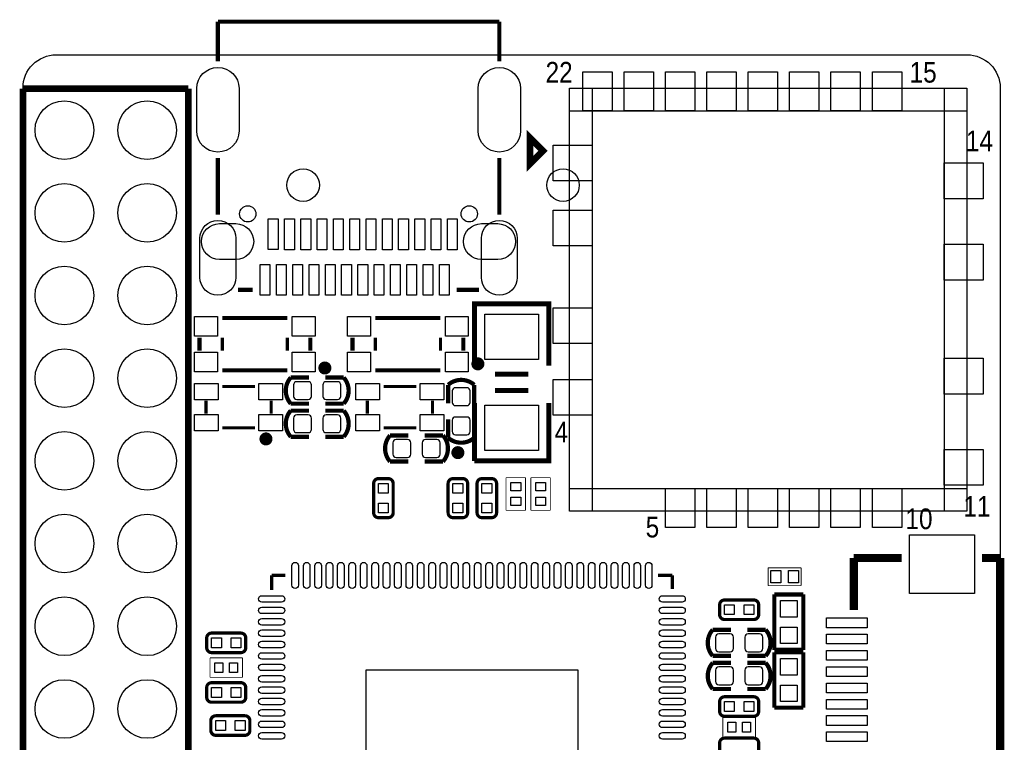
# Model space of a CAD drawing. Extents: x 269.8 to 300, y 285.8 to 329.5.
# Tile 3 of 3: x 269.8 to 300, y 307.3 to 329.5. Entities that reach past the tile are written whole.
import ezdxf

# ---------------------------------------------------------------- set-up
doc = ezdxf.new("R2010")
doc.units = 0
for name, color, linetype in [('BG_OUTLINE', 5, 'CONTINUOUS'), ('PG_SILKSCREEN_TOP', 254, 'CONTINUOUS'), ('PIN_TOP', 12, 'CONTINUOUS')]:
    doc.layers.add(name, color=color, linetype=linetype)

msp = doc.modelspace()

# ---------------------------------------------------------------- linework, layer by layer
at = {"layer": 'BG_OUTLINE'}
msp.add_lwpolyline([(299.858938, 327.433686), (299.858938, 289.465766, -0.414214), (298.842938, 288.449766), (270.874998, 288.449766, -0.414214), (269.858998, 289.465766), (269.858998, 327.433686, -0.414214), (270.874998, 328.449686), (298.842938, 328.449686, -0.414214)], format="xyb", close=True, dxfattribs=at)
at = {"layer": 'PG_SILKSCREEN_TOP'}
for points, const_width in [([(275.84146, 329.465686), (275.84146, 328.246486)], 0.127), ([(284.48254, 329.465686), (275.84146, 329.465686)], 0.127), ([(284.48254, 329.465686), (284.48254, 328.246486)], 0.127), ([(274.938998, 327.406), (269.858998, 327.406)], 0.2032), ([(269.858998, 289.306), (269.858998, 327.406)], 0.2032), ([(274.938998, 302.006), (274.938998, 327.406)], 0.2032), ([(285.423102, 325.90105), (285.823152, 325.501), (285.423102, 325.10095), (285.423102, 325.90105)], 0.199898), ([(275.84146, 325.282306), (275.84146, 323.544946)], 0.127), ([(284.48254, 325.282306), (284.48254, 323.544946)], 0.127), ([(276.9108, 321.231006), (276.46376, 321.231006)], 0.127), ([(283.86024, 321.231006), (283.17444, 321.231006)], 0.127), ([(283.718, 318.897), (283.718254, 320.802), (286.003746, 320.802), (286.004, 318.897)], 0.1524), ([(277.976838, 320.362072), (275.976842, 320.362072)], 0.124968), ([(282.675838, 320.362072), (280.675842, 320.362072)], 0.124968), ([(275.276818, 319.362074), (275.276818, 319.76187)], 0.124968), ([(278.676862, 319.362074), (278.676862, 319.76187)], 0.124968), ([(279.975818, 319.362074), (279.975818, 319.76187)], 0.124968), ([(283.375862, 319.362074), (283.375862, 319.76187)], 0.124968), ([(275.976842, 319.362074), (275.976842, 319.76187)], 0.100076), ([(277.976838, 319.362074), (277.976838, 319.76187)], 0.100076), ([(280.675842, 319.362074), (280.675842, 319.76187)], 0.100076), ([(282.675838, 319.362074), (282.675838, 319.76187)], 0.100076), ([(277.976838, 318.761872), (275.976842, 318.761872)], 0.124968), ([(282.675838, 318.761872), (280.675842, 318.761872)], 0.124968), ([(284.353, 318.643), (285.369, 318.643)], 0.1524), ([(276.978872, 318.262), (275.979128, 318.262)], 0.100076), ([(278.0792, 318.53632), (278.64308, 318.53632)], 0.12954), ([(279.7048, 318.53632), (279.14092, 318.53632)], 0.12954), ([(281.931872, 318.262), (280.932128, 318.262)], 0.100076), ([(283.71292, 318.3128), (283.71292, 317.74892)], 0.12954), ([(284.353, 318.135), (285.369, 318.135)], 0.1524), ([(275.479002, 317.427102), (275.479002, 317.826898)], 0.100076), ([(277.478998, 317.427102), (277.478998, 317.826898)], 0.100076), ([(280.432002, 317.427102), (280.432002, 317.826898)], 0.100076), ([(282.431998, 317.427102), (282.431998, 317.826898)], 0.100076), ([(283.718254, 315.976), (283.718, 317.754)], 0.1524), ([(286.004, 317.754), (286.003746, 315.976), (283.718254, 315.976)], 0.1524), ([(278.0792, 317.52032), (278.64308, 317.52032)], 0.12954), ([(279.7048, 317.52032), (279.14092, 317.52032)], 0.12954), ([(283.71292, 316.6872), (283.71292, 317.25108)], 0.12954), ([(276.978872, 316.992), (275.979128, 316.992)], 0.100076), ([(281.931872, 316.992), (280.932128, 316.992)], 0.100076), ([(281.1272, 315.95568), (281.69108, 315.95568)], 0.12954), ([(282.7528, 315.95568), (282.18892, 315.95568)], 0.12954), ([(284.68828, 314.45962), (284.68828, 315.46038)], 0.0254), ([(284.68828, 315.46038), (285.28772, 315.46038)], 0.0254), ([(285.28772, 315.46038), (285.28772, 314.45962)], 0.0254), ([(285.45028, 314.45962), (285.45028, 315.46038)], 0.0254), ([(285.45028, 315.46038), (286.04972, 315.46038)], 0.0254), ([(286.04972, 315.46038), (286.04972, 314.45962)], 0.0254), ([(285.28772, 314.45962), (284.68828, 314.45962)], 0.0254), ([(286.04972, 314.45962), (285.45028, 314.45962)], 0.0254), ([(295.365678, 311.39384), (295.365678, 312.99404)], 0.254), ([(296.838878, 312.99404), (295.365678, 312.99404)], 0.254), ([(299.858938, 312.99404), (299.300138, 312.99404)], 0.254), ([(299.858938, 289.49396), (299.858938, 312.99404)], 0.254), ([(292.735, 312.69432), (293.74846, 312.69432)], 0.0254), ([(292.735, 312.14568), (292.735, 312.69432)], 0.0254), ([(293.74846, 312.69432), (293.74846, 312.14568)], 0.0254), ([(277.49373, 312.00979), (277.49373, 312.45937)], 0.09906), ([(277.49373, 312.45937), (277.91029, 312.45937)], 0.09906), ([(289.79241, 312.45937), (289.35553, 312.45937)], 0.09906), ([(289.79241, 312.04027), (289.79241, 312.45937)], 0.09906), ([(293.74846, 312.14568), (292.735, 312.14568)], 0.0254), ([(292.9255, 311.8739), (292.9255, 310.1721)], 0.127), ([(293.8145, 311.8739), (292.9255, 311.8739)], 0.127), ([(293.8145, 310.1721), (293.8145, 311.8739)], 0.127), ([(292.9255, 310.1721), (293.8145, 310.1721)], 0.127), ([(292.9255, 310.0959), (292.9255, 308.3941)], 0.127), ([(293.8145, 310.0959), (292.9255, 310.0959)], 0.127), ([(293.8145, 308.3941), (293.8145, 310.0959)], 0.127), ([(275.59762, 309.92572), (276.59838, 309.92572)], 0.0254), ([(275.59762, 309.32628), (275.59762, 309.92572)], 0.0254), ([(276.59838, 309.92572), (276.59838, 309.32628)], 0.0254), ([(291.0332, 309.98668), (291.59708, 309.98668)], 0.12954), ([(292.6588, 309.98668), (292.09492, 309.98668)], 0.12954), ([(276.59838, 309.32628), (275.59762, 309.32628)], 0.0254), ([(291.0332, 308.97068), (291.59708, 308.97068)], 0.12954), ([(292.6588, 308.97068), (292.09492, 308.97068)], 0.12954), ([(292.9255, 308.3941), (293.8145, 308.3941)], 0.127), ([(291.34562, 307.49748), (291.34562, 308.09692)], 0.0254), ([(291.34562, 308.09692), (292.34638, 308.09692)], 0.0254), ([(292.34638, 308.09692), (292.34638, 307.49748)], 0.0254), ([(292.34638, 307.49748), (291.34562, 307.49748)], 0.0254)]:
    msp.add_lwpolyline(points, dxfattribs=dict(at, const_width=const_width))
for points in [[(286.634936, 327.429114), (298.835064, 327.429114), (298.835064, 314.428886), (286.634936, 314.428886), (286.634936, 327.429114)], [(287.33496, 327.429114), (287.33496, 314.428886)], [(298.13504, 327.429114), (298.13504, 314.428886)], [(286.634936, 326.72909), (298.835064, 326.72909)], [(286.634936, 315.12891), (298.835064, 315.12891)]]:
    msp.add_lwpolyline(points, dxfattribs=at)
for points, const_width in [([(279.225756, 318.830198, 0.99966), (279.025858, 318.830198, 1.00034), (279.225756, 318.830198)], 0.199898), ([(283.924502, 318.956944, 0.99966), (283.724604, 318.956944, 1.00034), (283.924502, 318.956944)], 0.199898), ([(278.64308, 317.73368), (278.0792, 317.73368, -0.378845), (278.0792, 318.53632)], 0.12954), ([(279.14092, 317.73368), (279.7048, 317.73368, 0.378845), (279.7048, 318.53632)], 0.12954), ([(282.91028, 317.74892), (282.91028, 318.3128, -0.378845), (283.71292, 318.3128)], 0.12954), ([(278.64308, 316.71768), (278.0792, 316.71768, -0.378845), (278.0792, 317.52032)], 0.12954), ([(279.14092, 316.71768), (279.7048, 316.71768, 0.378845), (279.7048, 317.52032)], 0.12954), ([(282.91028, 317.25108), (282.91028, 316.6872, 0.378845), (283.71292, 316.6872)], 0.12954), ([(277.418292, 316.651132, 0.999411), (277.218394, 316.651386, 1.00059), (277.418292, 316.651132)], 0.199898), ([(281.69108, 316.75832), (281.1272, 316.75832, 0.378845), (281.1272, 315.95568)], 0.12954), ([(282.18892, 316.75832), (282.7528, 316.75832, -0.378845), (282.7528, 315.95568)], 0.12954), ([(283.310076, 316.23, 0.999411), (283.110178, 316.230254, 1.00059), (283.310076, 316.23)], 0.199898), ([(281.22372, 314.38342), (281.22372, 315.28258, 0.414716), (281.07386, 315.43244), (280.77414, 315.43244, 0.414804), (280.62428, 315.28258), (280.62428, 314.38342, 0.414806), (280.77414, 314.23356), (281.07386, 314.23356, 0.414718), (281.22372, 314.38342)], 0.09906), ([(283.50972, 314.38342), (283.50972, 315.28258, 0.414811), (283.35986, 315.43244), (283.06014, 315.43244, 0.414804), (282.91028, 315.28258), (282.91028, 314.38342, 0.414711), (283.06014, 314.23356), (283.35986, 314.23356, 0.414718), (283.50972, 314.38342)], 0.09906), ([(284.39872, 314.38342), (284.39872, 315.28258, 0.414665), (284.24886, 315.43244), (283.94914, 315.43244, 0.414759), (283.79928, 315.28258), (283.79928, 314.38342, 0.414857), (283.94914, 314.23356), (284.24886, 314.23356, 0.414737), (284.39872, 314.38342)], 0.09906), ([(291.39642, 311.10428), (292.29558, 311.10428, 0.414722), (292.44544, 311.25414), (292.44544, 311.55386, 0.414852), (292.29558, 311.70372), (291.39642, 311.70372, 0.414773), (291.24656, 311.55386), (291.24656, 311.25414, 0.41467), (291.39642, 311.10428)], 0.09906), ([(291.59708, 310.78932), (291.0332, 310.78932, 0.378854), (291.0332, 309.98668)], 0.12954), ([(292.09492, 310.78932), (292.6588, 310.78932, -0.378835), (292.6588, 309.98668)], 0.12954), ([(276.54758, 310.68772), (275.64842, 310.68772, 0.414723), (275.49856, 310.53786), (275.49856, 310.23814, 0.414713), (275.64842, 310.08828), (276.54758, 310.08828, 0.414799), (276.69744, 310.23814), (276.69744, 310.53786, 0.414809), (276.54758, 310.68772)], 0.09906), ([(291.59708, 309.77332), (291.0332, 309.77332, 0.37886), (291.0332, 308.97068)], 0.12954), ([(292.09492, 309.77332), (292.6588, 309.77332, -0.37883), (292.6588, 308.97068)], 0.12954), ([(276.54758, 309.16372), (275.64842, 309.16372, 0.414724), (275.49856, 309.01386), (275.49856, 308.71414, 0.414777), (275.64842, 308.56428), (276.54758, 308.56428, 0.414791), (276.69744, 308.71414), (276.69744, 309.01386, 0.414771), (276.54758, 309.16372)], 0.09906), ([(291.39642, 308.13248), (292.29558, 308.13248, 0.414748), (292.44544, 308.28234), (292.44544, 308.58206, 0.414971), (292.29558, 308.73192), (291.39642, 308.73192, 0.414748), (291.24656, 308.58206), (291.24656, 308.28234, 0.41465), (291.39642, 308.13248)], 0.09906), ([(276.67458, 308.14772), (275.77542, 308.14772, 0.414717), (275.62556, 307.99786), (275.62556, 307.69814, 0.414793), (275.77542, 307.54828), (276.67458, 307.54828, 0.414805), (276.82444, 307.69814), (276.82444, 307.99786, 0.414729), (276.67458, 308.14772)], 0.09906), ([(291.39642, 306.86248), (292.29558, 306.86248, 0.414806), (292.44544, 307.01234), (292.44544, 307.31206, 0.414785), (292.29558, 307.46192), (291.39642, 307.46192, 0.414742), (291.24656, 307.31206), (291.24656, 307.01234, 0.414763), (291.39642, 306.86248)], 0.09906)]:
    msp.add_lwpolyline(points, format="xyb", dxfattribs=dict(at, const_width=const_width))
at = {"layer": 'PIN_TOP'}
for points in [[(275.19122, 326.112886), (275.19122, 327.413366, -1), (276.4917, 327.413366), (276.4917, 326.112886, -1)], [(283.8323, 326.112886), (283.8323, 327.413366, -1), (285.13278, 327.413366), (285.13278, 326.112886, -1)], [(275.29155, 321.613276), (275.29155, 322.814696, -1), (276.39137, 322.814696), (276.39137, 321.613276, -1)], [(276.39137, 322.164456), (275.89099, 322.164456, -1), (275.89099, 323.264276), (276.39137, 323.264276, -1)], [(284.43301, 322.164456), (283.93263, 322.164456, -1), (283.93263, 323.264276), (284.43301, 323.264276, -1)], [(283.93263, 321.613276), (283.93263, 322.814696, -1), (285.03245, 322.814696), (285.03245, 321.613276, -1)], [(278.1681, 318.31026), (278.1681, 317.95974, 0.412716), (278.26716, 317.86068), (278.61768, 317.86068, 0.412716), (278.71674, 317.95974), (278.71674, 318.31026, 0.412716), (278.61768, 318.40932), (278.26716, 318.40932, 0.412716)], [(279.06726, 318.31026), (279.06726, 317.95974, 0.412716), (279.16632, 317.86068), (279.51684, 317.86068, 0.412716), (279.6159, 317.95974), (279.6159, 318.31026, 0.412716), (279.51684, 318.40932), (279.16632, 318.40932, 0.412716)], [(283.48686, 318.2239), (283.13634, 318.2239, 0.412716), (283.03728, 318.12484), (283.03728, 317.77432, 0.412716), (283.13634, 317.67526), (283.48686, 317.67526, 0.412716), (283.58592, 317.77432), (283.58592, 318.12484, 0.412716)], [(278.1681, 317.29426), (278.1681, 316.94374, 0.412716), (278.26716, 316.84468), (278.61768, 316.84468, 0.412716), (278.71674, 316.94374), (278.71674, 317.29426, 0.412716), (278.61768, 317.39332), (278.26716, 317.39332, 0.412716)], [(279.06726, 317.29426), (279.06726, 316.94374, 0.412716), (279.16632, 316.84468), (279.51684, 316.84468, 0.412716), (279.6159, 316.94374), (279.6159, 317.29426, 0.412716), (279.51684, 317.39332), (279.16632, 317.39332, 0.412716)], [(283.48686, 317.32474), (283.13634, 317.32474, 0.412716), (283.03728, 317.22568), (283.03728, 316.87516, 0.412716), (283.13634, 316.7761), (283.48686, 316.7761, 0.412716), (283.58592, 316.87516), (283.58592, 317.22568, 0.412716)], [(281.76474, 316.18174), (281.76474, 316.53226, 0.412716), (281.66568, 316.63132), (281.31516, 316.63132, 0.412716), (281.2161, 316.53226), (281.2161, 316.18174, 0.412716), (281.31516, 316.08268), (281.66568, 316.08268, 0.412716)], [(282.6639, 316.18174), (282.6639, 316.53226, 0.412716), (282.56484, 316.63132), (282.21432, 316.63132, 0.412716), (282.11526, 316.53226), (282.11526, 316.18174, 0.412716), (282.21432, 316.08268), (282.56484, 316.08268, 0.412716)], [(278.31796, 312.75909), (278.31796, 312.15965, -1), (278.1173, 312.15965), (278.1173, 312.75909, -1)], [(278.66848, 312.75909), (278.66848, 312.15965, -1), (278.46782, 312.15965), (278.46782, 312.75909, -1)], [(279.019, 312.75909), (279.019, 312.15965, -1), (278.81834, 312.15965), (278.81834, 312.75909, -1)], [(279.36952, 312.75909), (279.36952, 312.15965, -1), (279.16886, 312.15965), (279.16886, 312.75909, -1)], [(279.7175, 312.75909), (279.7175, 312.15965, -1), (279.51684, 312.15965), (279.51684, 312.75909, -1)], [(280.06802, 312.75909), (280.06802, 312.15965, -1), (279.86736, 312.15965), (279.86736, 312.75909, -1)], [(280.41854, 312.75909), (280.41854, 312.15965, -1), (280.21788, 312.15965), (280.21788, 312.75909, -1)], [(280.76906, 312.75909), (280.76906, 312.15965, -1), (280.5684, 312.15965), (280.5684, 312.75909, -1)], [(281.11704, 312.75909), (281.11704, 312.15965, -1), (280.91638, 312.15965), (280.91638, 312.75909, -1)], [(281.46756, 312.75909), (281.46756, 312.15965, -1), (281.2669, 312.15965), (281.2669, 312.75909, -1)], [(281.81808, 312.75909), (281.81808, 312.15965, -1), (281.61742, 312.15965), (281.61742, 312.75909, -1)], [(282.1686, 312.75909), (282.1686, 312.15965, -1), (281.96794, 312.15965), (281.96794, 312.75909, -1)], [(282.51912, 312.75909), (282.51912, 312.15965, -1), (282.31846, 312.15965), (282.31846, 312.75909, -1)], [(282.86964, 312.75909), (282.86964, 312.15965, -1), (282.66898, 312.15965), (282.66898, 312.75909, -1)], [(283.21762, 312.75909), (283.21762, 312.15965, -1), (283.01696, 312.15965), (283.01696, 312.75909, -1)], [(283.56814, 312.75909), (283.56814, 312.15965, -1), (283.36748, 312.15965), (283.36748, 312.75909, -1)], [(283.91866, 312.75909), (283.91866, 312.15965, -1), (283.718, 312.15965), (283.718, 312.75909, -1)], [(284.26918, 312.75909), (284.26918, 312.15965, -1), (284.06852, 312.15965), (284.06852, 312.75909, -1)], [(284.61716, 312.75909), (284.61716, 312.15965, -1), (284.4165, 312.15965), (284.4165, 312.75909, -1)], [(284.96768, 312.75909), (284.96768, 312.15965, -1), (284.76702, 312.15965), (284.76702, 312.75909, -1)], [(285.3182, 312.75909), (285.3182, 312.15965, -1), (285.11754, 312.15965), (285.11754, 312.75909, -1)], [(285.66872, 312.75909), (285.66872, 312.15965, -1), (285.46806, 312.15965), (285.46806, 312.75909, -1)], [(286.01924, 312.75909), (286.01924, 312.15965, -1), (285.81858, 312.15965), (285.81858, 312.75909, -1)], [(286.36976, 312.75909), (286.36976, 312.15965, -1), (286.1691, 312.15965), (286.1691, 312.75909, -1)], [(286.71774, 312.75909), (286.71774, 312.15965, -1), (286.51708, 312.15965), (286.51708, 312.75909, -1)], [(287.06826, 312.75909), (287.06826, 312.15965, -1), (286.8676, 312.15965), (286.8676, 312.75909, -1)], [(287.41878, 312.75909), (287.41878, 312.15965, -1), (287.21812, 312.15965), (287.21812, 312.75909, -1)], [(287.7693, 312.75909), (287.7693, 312.15965, -1), (287.56864, 312.15965), (287.56864, 312.75909, -1)], [(288.11728, 312.75909), (288.11728, 312.15965, -1), (287.91662, 312.15965), (287.91662, 312.75909, -1)], [(288.4678, 312.75909), (288.4678, 312.15965, -1), (288.26714, 312.15965), (288.26714, 312.75909, -1)], [(288.81832, 312.75909), (288.81832, 312.15965, -1), (288.61766, 312.15965), (288.61766, 312.75909, -1)], [(289.16884, 312.75909), (289.16884, 312.15965, -1), (288.96818, 312.15965), (288.96818, 312.75909, -1)], [(277.19401, 311.8358), (277.79345, 311.8358, -1), (277.79345, 311.63514), (277.19401, 311.63514, -1)], [(289.49269, 311.8358), (290.09213, 311.8358, -1), (290.09213, 311.63514), (289.49269, 311.63514, -1)], [(277.19401, 311.48528), (277.79345, 311.48528, -1), (277.79345, 311.28462), (277.19401, 311.28462, -1)], [(289.49269, 311.48528), (290.09213, 311.48528, -1), (290.09213, 311.28462), (289.49269, 311.28462, -1)], [(277.19401, 311.13476), (277.79345, 311.13476, -1), (277.79345, 310.9341), (277.19401, 310.9341, -1)], [(289.49269, 311.13476), (290.09213, 311.13476, -1), (290.09213, 310.9341), (289.49269, 310.9341, -1)], [(277.19401, 310.78424), (277.79345, 310.78424, -1), (277.79345, 310.58358), (277.19401, 310.58358, -1)], [(289.49269, 310.78424), (290.09213, 310.78424, -1), (290.09213, 310.58358), (289.49269, 310.58358, -1)], [(291.67074, 310.21274), (291.67074, 310.56326, 0.412716), (291.57168, 310.66232), (291.22116, 310.66232, 0.412716), (291.1221, 310.56326), (291.1221, 310.21274, 0.412716), (291.22116, 310.11368), (291.57168, 310.11368, 0.412716)], [(292.5699, 310.21274), (292.5699, 310.56326, 0.412716), (292.47084, 310.66232), (292.12032, 310.66232, 0.412716), (292.02126, 310.56326), (292.02126, 310.21274, 0.412716), (292.12032, 310.11368), (292.47084, 310.11368, 0.412716)], [(277.19401, 310.43626), (277.79345, 310.43626, -1), (277.79345, 310.2356), (277.19401, 310.2356, -1)], [(289.49269, 310.43626), (290.09213, 310.43626, -1), (290.09213, 310.2356), (289.49269, 310.2356, -1)], [(277.19401, 310.08574), (277.79345, 310.08574, -1), (277.79345, 309.88508), (277.19401, 309.88508, -1)], [(289.49269, 310.08574), (290.09213, 310.08574, -1), (290.09213, 309.88508), (289.49269, 309.88508, -1)], [(277.19401, 309.73522), (277.79345, 309.73522, -1), (277.79345, 309.53456), (277.19401, 309.53456, -1)], [(289.49269, 309.73522), (290.09213, 309.73522, -1), (290.09213, 309.53456), (289.49269, 309.53456, -1)], [(291.67074, 309.19674), (291.67074, 309.54726, 0.412716), (291.57168, 309.64632), (291.22116, 309.64632, 0.412716), (291.1221, 309.54726), (291.1221, 309.19674, 0.412716), (291.22116, 309.09768), (291.57168, 309.09768, 0.412716)], [(292.5699, 309.19674), (292.5699, 309.54726, 0.412716), (292.47084, 309.64632), (292.12032, 309.64632, 0.412716), (292.02126, 309.54726), (292.02126, 309.19674, 0.412716), (292.12032, 309.09768), (292.47084, 309.09768, 0.412716)], [(277.19401, 309.3847), (277.79345, 309.3847, -1), (277.79345, 309.18404), (277.19401, 309.18404, -1)], [(289.49269, 309.3847), (290.09213, 309.3847, -1), (290.09213, 309.18404), (289.49269, 309.18404, -1)], [(277.19401, 309.03672), (277.79345, 309.03672, -1), (277.79345, 308.83606), (277.19401, 308.83606, -1)], [(289.49269, 309.03672), (290.09213, 309.03672, -1), (290.09213, 308.83606), (289.49269, 308.83606, -1)], [(277.19401, 308.6862), (277.79345, 308.6862, -1), (277.79345, 308.48554), (277.19401, 308.48554, -1)], [(289.49269, 308.6862), (290.09213, 308.6862, -1), (290.09213, 308.48554), (289.49269, 308.48554, -1)], [(277.19401, 308.33568), (277.79345, 308.33568, -1), (277.79345, 308.13502), (277.19401, 308.13502, -1)], [(289.49269, 308.33568), (290.09213, 308.33568, -1), (290.09213, 308.13502), (289.49269, 308.13502, -1)], [(277.19401, 307.98516), (277.79345, 307.98516, -1), (277.79345, 307.7845), (277.19401, 307.7845, -1)], [(289.49269, 307.98516), (290.09213, 307.98516, -1), (290.09213, 307.7845), (289.49269, 307.7845, -1)], [(277.19401, 307.63464), (277.79345, 307.63464, -1), (277.79345, 307.43398), (277.19401, 307.43398, -1)], [(289.49269, 307.63464), (290.09213, 307.63464, -1), (290.09213, 307.43398), (289.49269, 307.43398, -1)]]:
    msp.add_lwpolyline(points, format="xyb", close=True, dxfattribs=at)
for points in [[(287.044892, 326.72909), (287.044892, 327.928986), (287.944814, 327.928986), (287.944814, 326.72909)], [(288.314892, 326.72909), (288.314892, 327.928986), (289.214814, 327.928986), (289.214814, 326.72909)], [(289.584892, 326.72909), (289.584892, 327.928986), (290.484814, 327.928986), (290.484814, 326.72909)], [(290.854892, 326.72909), (290.854892, 327.928986), (291.754814, 327.928986), (291.754814, 326.72909)], [(292.124892, 326.72909), (292.124892, 327.928986), (293.024814, 327.928986), (293.024814, 326.72909)], [(293.394892, 326.72909), (293.394892, 327.928986), (294.294814, 327.928986), (294.294814, 326.72909)], [(294.664892, 326.72909), (294.664892, 327.928986), (295.564814, 327.928986), (295.564814, 326.72909)], [(295.934892, 326.72909), (295.934892, 327.928986), (296.834814, 327.928986), (296.834814, 326.72909)], [(286.135064, 324.578726), (286.135064, 325.6788), (287.33496, 325.6788), (287.33496, 324.578726)], [(298.13504, 324.028816), (298.13504, 325.12889), (299.334936, 325.12889), (299.334936, 324.028816)], [(286.135064, 322.57873), (286.135064, 323.678804), (287.33496, 323.678804), (287.33496, 322.57873)], [(277.39086, 322.465446), (277.39086, 323.415406), (277.69058, 323.415406), (277.69058, 322.465446)], [(277.89124, 322.462906), (277.89124, 323.412866), (278.19096, 323.412866), (278.19096, 322.462906)], [(278.39162, 322.462906), (278.39162, 323.412866), (278.69134, 323.412866), (278.69134, 322.462906)], [(278.892, 322.462906), (278.892, 323.412866), (279.19172, 323.412866), (279.19172, 322.462906)], [(279.39238, 322.462906), (279.39238, 323.412866), (279.6921, 323.412866), (279.6921, 322.462906)], [(279.89276, 322.462906), (279.89276, 323.412866), (280.19248, 323.412866), (280.19248, 322.462906)], [(280.39314, 322.462906), (280.39314, 323.412866), (280.69286, 323.412866), (280.69286, 322.462906)], [(280.89098, 322.462906), (280.89098, 323.412866), (281.1907, 323.412866), (281.1907, 322.462906)], [(281.39136, 322.462906), (281.39136, 323.412866), (281.69108, 323.412866), (281.69108, 322.462906)], [(281.89174, 322.462906), (281.89174, 323.412866), (282.19146, 323.412866), (282.19146, 322.462906)], [(282.39212, 322.462906), (282.39212, 323.412866), (282.69184, 323.412866), (282.69184, 322.462906)], [(282.8925, 322.462906), (282.8925, 323.412866), (283.19222, 323.412866), (283.19222, 322.462906)], [(298.13504, 321.528948), (298.13504, 322.629022), (299.334936, 322.629022), (299.334936, 321.528948)], [(277.44166, 322.013326), (277.44166, 321.063366), (277.14194, 321.063366), (277.14194, 322.013326)], [(277.94204, 322.013326), (277.94204, 321.063366), (277.64232, 321.063366), (277.64232, 322.013326)], [(278.44242, 322.013326), (278.44242, 321.063366), (278.1427, 321.063366), (278.1427, 322.013326)], [(278.9428, 322.013326), (278.9428, 321.063366), (278.64308, 321.063366), (278.64308, 322.013326)], [(279.44064, 322.013326), (279.44064, 321.063366), (279.14092, 321.063366), (279.14092, 322.013326)], [(279.94102, 322.013326), (279.94102, 321.063366), (279.6413, 321.063366), (279.6413, 322.013326)], [(280.4414, 322.013326), (280.4414, 321.063366), (280.14168, 321.063366), (280.14168, 322.013326)], [(280.94178, 322.013326), (280.94178, 321.063366), (280.64206, 321.063366), (280.64206, 322.013326)], [(281.44216, 322.013326), (281.44216, 321.063366), (281.14244, 321.063366), (281.14244, 322.013326)], [(281.94254, 322.013326), (281.94254, 321.063366), (281.64282, 321.063366), (281.64282, 322.013326)], [(282.44038, 322.013326), (282.44038, 321.063366), (282.14066, 321.063366), (282.14066, 322.013326)], [(282.94076, 322.013326), (282.94076, 321.063366), (282.64104, 321.063366), (282.64104, 322.013326)], [(285.6865, 319.0875), (284.0355, 319.0875), (284.0355, 320.4845), (285.6865, 320.4845)], [(286.135064, 319.578736), (286.135064, 320.67881), (287.33496, 320.67881), (287.33496, 319.578736)], [(275.126704, 320.411856), (275.826728, 320.411856), (275.826728, 319.811908), (275.126704, 319.811908)], [(278.126952, 320.411856), (278.826976, 320.411856), (278.826976, 319.811908), (278.126952, 319.811908)], [(279.825704, 320.411856), (280.525728, 320.411856), (280.525728, 319.811908), (279.825704, 319.811908)], [(282.825952, 320.411856), (283.525976, 320.411856), (283.525976, 319.811908), (282.825952, 319.811908)], [(275.126704, 319.312036), (275.826728, 319.312036), (275.826728, 318.712088), (275.126704, 318.712088)], [(278.126952, 319.312036), (278.826976, 319.312036), (278.826976, 318.712088), (278.126952, 318.712088)], [(279.825704, 319.312036), (280.525728, 319.312036), (280.525728, 318.712088), (279.825704, 318.712088)], [(282.825952, 319.312036), (283.525976, 319.312036), (283.525976, 318.712088), (282.825952, 318.712088)], [(298.13504, 318.028828), (298.13504, 319.128902), (299.334936, 319.128902), (299.334936, 318.028828)], [(275.12899, 318.351916), (275.853906, 318.351916), (275.853906, 317.852044), (275.12899, 317.852044)], [(277.104094, 318.351916), (277.82901, 318.351916), (277.82901, 317.852044), (277.104094, 317.852044)], [(280.08199, 318.351916), (280.806906, 318.351916), (280.806906, 317.852044), (280.08199, 317.852044)], [(282.057094, 318.351916), (282.78201, 318.351916), (282.78201, 317.852044), (282.057094, 317.852044)], [(286.135064, 317.378842), (286.135064, 318.478916), (287.33496, 318.478916), (287.33496, 317.378842)], [(275.12899, 317.401956), (275.853906, 317.401956), (275.853906, 316.902084), (275.12899, 316.902084)], [(277.104094, 317.401956), (277.82901, 317.401956), (277.82901, 316.902084), (277.104094, 316.902084)], [(280.08199, 317.401956), (280.806906, 317.401956), (280.806906, 316.902084), (280.08199, 316.902084)], [(282.057094, 317.401956), (282.78201, 317.401956), (282.78201, 316.902084), (282.057094, 316.902084)], [(285.6865, 316.2935), (284.0355, 316.2935), (284.0355, 317.6905), (285.6865, 317.6905)], [(298.13504, 315.228732), (298.13504, 316.328806), (299.334936, 316.328806), (299.334936, 315.228732)], [(285.13786, 315.0616), (284.83814, 315.0616), (284.83814, 315.31052), (285.13786, 315.31052)], [(285.89986, 315.0616), (285.60014, 315.0616), (285.60014, 315.31052), (285.89986, 315.31052)], [(281.07386, 314.98286), (280.77414, 314.98286), (280.77414, 315.28258), (281.07386, 315.28258)], [(283.35986, 314.98286), (283.06014, 314.98286), (283.06014, 315.28258), (283.35986, 315.28258)], [(284.24886, 314.98286), (283.94914, 314.98286), (283.94914, 315.28258), (284.24886, 315.28258)], [(289.584892, 313.929014), (289.584892, 315.12891), (290.484814, 315.12891), (290.484814, 313.929014)], [(290.854892, 313.929014), (290.854892, 315.12891), (291.754814, 315.12891), (291.754814, 313.929014)], [(292.124892, 313.929014), (292.124892, 315.12891), (293.024814, 315.12891), (293.024814, 313.929014)], [(293.394892, 313.929014), (293.394892, 315.12891), (294.294814, 315.12891), (294.294814, 313.929014)], [(294.664892, 313.929014), (294.664892, 315.12891), (295.564814, 315.12891), (295.564814, 313.929014)], [(295.934892, 313.929014), (295.934892, 315.12891), (296.834814, 315.12891), (296.834814, 313.929014)], [(281.07386, 314.38342), (280.77414, 314.38342), (280.77414, 314.68314), (281.07386, 314.68314)], [(283.35986, 314.38342), (283.06014, 314.38342), (283.06014, 314.68314), (283.35986, 314.68314)], [(284.24886, 314.38342), (283.94914, 314.38342), (283.94914, 314.68314), (284.24886, 314.68314)], [(285.13786, 314.60948), (284.83814, 314.60948), (284.83814, 314.8584), (285.13786, 314.8584)], [(285.89986, 314.60948), (285.60014, 314.60948), (285.60014, 314.8584), (285.89986, 314.8584)], [(299.070268, 311.90057), (297.071288, 311.90057), (297.071288, 313.70143), (299.070268, 313.70143)], [(293.12616, 312.6105), (293.12616, 312.2295), (292.82136, 312.2295), (292.82136, 312.6105)], [(293.66464, 312.6105), (293.66464, 312.2295), (293.35984, 312.2295), (293.35984, 312.6105)], [(293.116, 311.6834), (293.624, 311.6834), (293.624, 311.1754), (293.116, 311.1754)], [(291.39642, 311.25414), (291.39642, 311.55386), (291.69614, 311.55386), (291.69614, 311.25414)], [(291.99586, 311.25414), (291.99586, 311.55386), (292.29558, 311.55386), (292.29558, 311.25414)], [(295.774618, 310.85282), (294.524938, 310.85282), (294.524938, 311.15254), (295.774618, 311.15254)], [(293.116, 310.8706), (293.624, 310.8706), (293.624, 310.3626), (293.116, 310.3626)], [(275.94814, 310.53786), (275.94814, 310.23814), (275.64842, 310.23814), (275.64842, 310.53786)], [(276.54758, 310.53786), (276.54758, 310.23814), (276.24786, 310.23814), (276.24786, 310.53786)], [(295.774618, 310.35244), (294.524938, 310.35244), (294.524938, 310.65216), (295.774618, 310.65216)], [(295.774618, 309.85206), (294.524938, 309.85206), (294.524938, 310.15178), (295.774618, 310.15178)], [(293.624, 309.3974), (293.116, 309.3974), (293.116, 309.9054), (293.624, 309.9054)], [(275.74748, 309.47614), (275.74748, 309.77586), (275.9964, 309.77586), (275.9964, 309.47614)], [(276.1996, 309.47614), (276.1996, 309.77586), (276.44852, 309.77586), (276.44852, 309.47614)], [(286.893, 303.0601), (280.39314, 303.0601), (280.39314, 309.55996), (286.893, 309.55996)], [(295.774618, 309.35168), (294.524938, 309.35168), (294.524938, 309.6514), (295.774618, 309.6514)], [(275.94814, 309.01386), (275.94814, 308.71414), (275.64842, 308.71414), (275.64842, 309.01386)], [(276.54758, 309.01386), (276.54758, 308.71414), (276.24786, 308.71414), (276.24786, 309.01386)], [(293.624, 308.5846), (293.116, 308.5846), (293.116, 309.0926), (293.624, 309.0926)], [(295.774618, 308.8513), (294.524938, 308.8513), (294.524938, 309.15102), (295.774618, 309.15102)], [(295.774618, 308.35092), (294.524938, 308.35092), (294.524938, 308.65064), (295.774618, 308.65064)], [(291.39642, 308.28234), (291.39642, 308.58206), (291.69614, 308.58206), (291.69614, 308.28234)], [(291.99586, 308.28234), (291.99586, 308.58206), (292.29558, 308.58206), (292.29558, 308.28234)], [(295.774618, 307.85308), (294.524938, 307.85308), (294.524938, 308.1528), (295.774618, 308.1528)], [(276.07514, 307.99786), (276.07514, 307.69814), (275.77542, 307.69814), (275.77542, 307.99786)], [(276.67458, 307.99786), (276.67458, 307.69814), (276.37486, 307.69814), (276.37486, 307.99786)], [(291.7444, 307.94706), (291.7444, 307.64734), (291.49548, 307.64734), (291.49548, 307.94706)], [(292.19652, 307.94706), (292.19652, 307.64734), (291.9476, 307.64734), (291.9476, 307.94706)], [(295.774618, 307.3527), (294.524938, 307.3527), (294.524938, 307.65242), (295.774618, 307.65242)]]:
    msp.add_lwpolyline(points, close=True, dxfattribs=at)
for centre, radius in [((271.128998, 326.136), 0.900049), ((273.668998, 326.136), 0.900049), ((278.45766, 324.449186), 0.499999), ((286.43834, 324.449186), 0.499999), ((271.128998, 323.596), 0.900049), ((273.668998, 323.596), 0.900049), ((276.76094, 323.565266), 0.25019), ((283.56052, 323.565266), 0.25019), ((271.128998, 321.056), 0.900049), ((273.668998, 321.056), 0.900049), ((271.128998, 318.516), 0.900049), ((273.668998, 318.516), 0.900049), ((271.128998, 315.976), 0.900049), ((273.668998, 315.976), 0.900049), ((271.128998, 313.436), 0.900049), ((273.668998, 313.436), 0.900049), ((271.128998, 310.896), 0.900049), ((273.668998, 310.896), 0.900049), ((271.128998, 308.356), 0.900049), ((273.668998, 308.356), 0.900049)]:
    msp.add_circle(centre, radius, dxfattribs=at)

# ---------------------------------------------------------------- texts
at = {"layer": 'PG_SILKSCREEN_TOP', "width": 0.88}
for s, p in [('22', (285.9024, 327.5965)), ('15', (297.0784, 327.5965)), ('14', (298.8056, 325.4883)), ('4', (286.1818, 316.5475)), ('11', (298.7294, 314.2615)), ('10', (296.9514, 313.8805)), ('5', (288.9758, 313.6265))]:
    msp.add_text(s, height=0.635, dxfattribs=at).set_placement(p)

doc.saveas('drawing.dxf')
